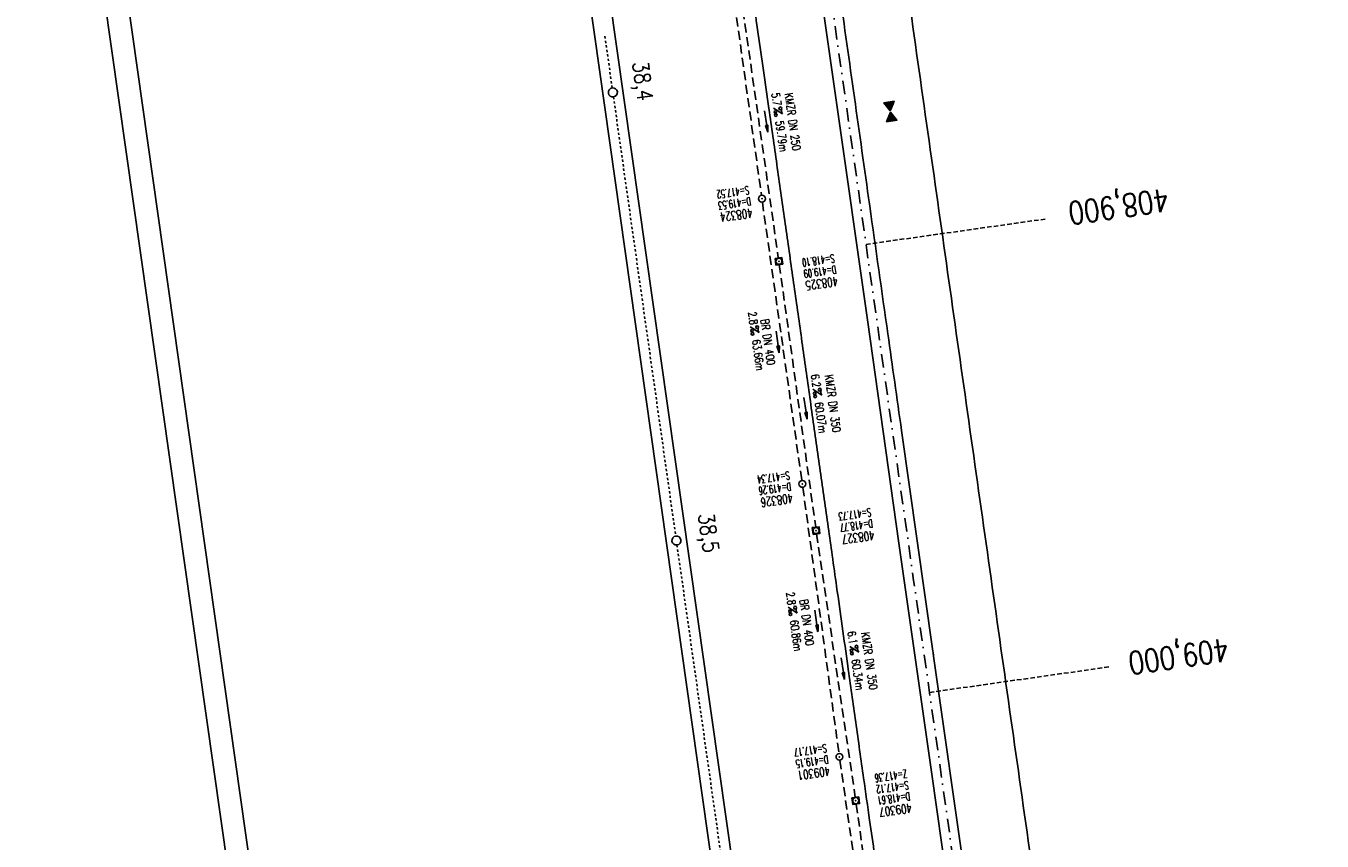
# Model space of a CAD drawing. Extents: x 446388 to 447135, y 445359 to 446567.
# Tile 36 of 39: x 446388 to 446674, y 446174 to 446355. Entities that reach past the tile are written whole.
import ezdxf
from ezdxf.enums import TextEntityAlignment as Align

# ---------------------------------------------------------------- set-up
doc = ezdxf.new("R2010")
doc.units = 0
doc.header["$LTSCALE"] = 2
doc.header["$MEASUREMENT"] = 0
for name, pattern in [('ACAD_ISO10W100W', [0.5, 0.25, -0.25]), ('AUSGEZOGEN', [0]), ('GESTRICH-X2', [1.5, 1, -0.5]), ('GESTRICHELT', [0.75, 0.5, -0.25]), ('STRICHPT-X3', [3, 1.5, -0.75, 0, -0.75])]:
    doc.linetypes.add(name, pattern=pattern)
doc.layers.get('0').update_dxf_attribs({"linetype": 'AUSGEZOGEN'})
for name, color, linetype in [('ACHSE', 250, 'STRICHPT-X3'), ('Bahnachse', 7, 'CONTINUOUS'), ('FBR', 8, 'CONTINUOUS'), ('GEF', 7, 'CONTINUOUS'), ('Gleisachse', 7, 'CONTINUOUS'), ('HEKTOM', 250, 'GESTRICHELT'), ('KANAL', 7, 'GESTRICH-X2'), ('PFEIL', 7, 'CONTINUOUS'), ('Planeinteilung', 6, 'CONTINUOUS'), ('RAHMEN', 250, 'AUSGEZOGEN'), ('SCHACHTNR', 6, 'CONTINUOUS'), ('SCHSYMBOL', 7, 'AUSGEZOGEN'), ('TEXTO', 4, 'CONTINUOUS'), ('TEXTU', 4, 'CONTINUOUS')]:
    doc.layers.add(name, color=color, linetype=linetype)
doc.styles.add('ROMANS', font='romans.shx', dxfattribs={"width": 0.8})

# ---------------------------------------------------------------- blocks, each defined once
blk = doc.blocks.new('GST')
at = {"color": 0}
blk.add_circle((0, 0), 0.75, dxfattribs=at)
blk.add_point((0, 0), dxfattribs=at)
blk = doc.blocks.new('10')
blk.add_blockref('GST', (0, 0))
blk = doc.blocks.new('20')
blk.add_lwpolyline([(-0.75, -0.75), (0.75, -0.75), (0.75, 0.75), (-0.75, 0.75)], close=True)
blk.add_circle((0, 0), 0.676)
blk.add_point((0, 0))
blk = doc.blocks.new('PROM')
blk.add_line((1.57, 1.82), (0.02, 0.02))
for centre, radius in [((0.32, 1.51), 0.317), ((0.94, 0.29), 0.283), ((1.64, 0.29), 0.283)]:
    blk.add_circle(centre, radius)
blk.add_arc((0.99, 2.68), 1.03, 239.1414, 303.3549)
blk = doc.blocks.new('PFEIL2')
at = {"color": 0}
for p, q in [((0.88, 0), (-2.4, -0.01)), ((0.88, -0.27), (0.88, 0.28)), ((0.88, 0.28), (2.43, 0.01)), ((0.91, 0.27), (0.88, 0.26)), ((0.97, 0.26), (0.88, 0.25)), ((1.02, 0.25), (0.88, 0.23)), ((1.07, 0.24), (0.88, 0.21)), ((1.13, 0.23), (0.88, 0.19)), ((1.18, 0.22), (0.88, 0.17)), ((1.24, 0.21), (0.88, 0.15)), ((1.29, 0.21), (0.88, 0.14)), ((1.34, 0.2), (0.88, 0.12)), ((1.4, 0.19), (0.88, 0.1)), ((1.45, 0.18), (0.88, 0.08)), ((1.51, 0.17), (0.88, 0.06)), ((1.56, 0.16), (0.88, 0.04)), ((1.61, 0.15), (0.88, 0.02)), ((1.67, 0.14), (0.88, 0.01)), ((1.72, 0.13), (0.88, -0.01)), ((1.78, 0.12), (0.88, -0.03)), ((1.83, 0.11), (0.88, -0.05)), ((1.88, 0.1), (0.88, -0.07)), ((1.94, 0.09), (0.88, -0.09)), ((2.05, 0.08), (0.88, -0.12)), ((1.99, 0.08), (0.88, -0.11)), ((2.1, 0.07), (0.88, -0.14)), ((2.15, 0.06), (0.88, -0.16)), ((2.21, 0.05), (0.88, -0.18)), ((2.26, 0.04), (0.88, -0.2)), ((2.32, 0.03), (0.88, -0.22)), ((2.37, 0.02), (0.88, -0.23)), ((2.42, 0.01), (0.88, -0.25)), ((2.43, 0.01), (0.88, -0.27))]:
    blk.add_line(p, q, dxfattribs=at)
blk = doc.blocks.new('*X9')
at = {"color": 0}
for p, q in [((379.64, 182.4), (379.66, 182.42)), ((379.64, 182.4), (379.65, 182.42)), ((379.64, 182.41), (379.64, 182.42)), ((379.65, 182.38), (379.69, 182.42)), ((379.65, 182.38), (379.68, 182.42)), ((379.65, 182.39), (379.67, 182.42)), ((379.66, 182.36), (379.72, 182.42)), ((379.66, 182.37), (379.71, 182.42)), ((379.66, 182.37), (379.7, 182.42)), ((379.67, 182.34), (379.74, 182.42)), ((379.67, 182.35), (379.73, 182.42)), ((379.67, 182.36), (379.72, 182.42)), ((379.68, 182.32), (379.78, 182.42)), ((379.68, 182.33), (379.77, 182.42)), ((379.68, 182.33), (379.76, 182.42)), ((379.68, 182.34), (379.75, 182.42)), ((379.69, 182.31), (379.8, 182.42)), ((379.69, 182.31), (379.8, 182.42)), ((379.69, 182.32), (379.79, 182.42)), ((379.7, 182.29), (379.83, 182.42)), ((379.7, 182.29), (379.82, 182.42)), ((379.7, 182.3), (379.81, 182.42)), ((379.71, 182.27), (379.86, 182.42)), ((379.71, 182.28), (379.85, 182.42)), ((379.71, 182.28), (379.84, 182.42)), ((379.72, 182.26), (379.88, 182.42)), ((379.72, 182.26), (379.87, 182.42)), ((379.72, 182.27), (379.87, 182.42)), ((379.73, 182.24), (379.91, 182.42)), ((379.73, 182.24), (379.9, 182.42)), ((379.73, 182.25), (379.89, 182.42)), ((379.74, 182.22), (379.94, 182.42)), ((379.74, 182.23), (379.93, 182.42)), ((379.74, 182.23), (379.92, 182.42)), ((379.75, 182.2), (379.96, 182.42)), ((379.75, 182.21), (379.95, 182.42)), ((379.75, 182.22), (379.95, 182.42)), ((379.76, 182.19), (379.99, 182.42)), ((379.76, 182.19), (379.98, 182.42)), ((379.76, 182.2), (379.97, 182.42)), ((379.77, 182.17), (380.02, 182.42)), ((379.77, 182.18), (380.01, 182.42)), ((379.77, 182.18), (380, 182.42)), ((379.78, 182.15), (380.04, 182.42)), ((379.78, 182.16), (380.03, 182.42)), ((379.78, 182.17), (380.03, 182.42)), ((379.79, 182.13), (380.08, 182.42)), ((379.79, 182.14), (380.07, 182.42)), ((379.79, 182.14), (380.06, 182.42)), ((379.79, 182.15), (380.05, 182.42)), ((379.8, 182.12), (380.1, 182.42)), ((379.8, 182.12), (380.1, 182.42)), ((379.8, 182.13), (380.09, 182.42)), ((379.81, 182.1), (380.13, 182.42)), ((379.81, 182.1), (380.12, 182.42)), ((379.81, 182.11), (380.11, 182.42)), ((379.82, 182.08), (380.16, 182.42)), ((379.82, 182.09), (380.15, 182.42)), ((379.82, 182.09), (380.14, 182.42)), ((379.83, 182.06), (380.18, 182.42)), ((379.83, 182.07), (380.18, 182.42)), ((379.83, 182.08), (380.17, 182.42)), ((379.84, 182.05), (380.21, 182.42)), ((379.84, 182.05), (380.2, 182.42)), ((379.84, 182.06), (380.19, 182.42)), ((379.85, 182.03), (380.24, 182.42)), ((379.85, 182.04), (380.23, 182.42)), ((379.85, 182.04), (380.22, 182.42)), ((379.86, 182.01), (380.26, 182.42)), ((379.86, 182.02), (380.25, 182.42)), ((379.86, 182.03), (380.25, 182.42)), ((379.87, 182), (380.29, 182.42)), ((379.87, 182), (380.28, 182.42)), ((379.87, 182.01), (380.27, 182.42)), ((379.88, 181.98), (380.32, 182.42)), ((379.88, 181.99), (380.31, 182.42)), ((379.88, 181.99), (380.3, 182.42)), ((379.89, 181.96), (380.34, 182.42)), ((379.89, 181.97), (380.33, 182.42)), ((379.89, 181.98), (380.33, 182.42)), ((379.9, 181.94), (380.38, 182.42)), ((379.9, 181.95), (380.37, 182.42)), ((379.9, 181.95), (380.36, 182.42)), ((379.9, 181.96), (380.35, 182.42)), ((379.91, 181.92), (380.41, 182.42)), ((379.91, 181.93), (380.4, 182.42)), ((379.91, 181.94), (380.39, 182.42)), ((379.92, 181.91), (380.43, 182.42)), ((379.92, 181.91), (380.42, 182.42)), ((379.92, 181.92), (380.41, 182.42)), ((379.93, 181.89), (380.46, 182.42)), ((379.93, 181.9), (380.45, 182.42)), ((379.93, 181.9), (380.44, 182.42)), ((379.94, 181.87), (380.48, 182.42)), ((379.94, 181.88), (380.48, 182.42)), ((379.94, 181.89), (380.47, 182.42)), ((379.95, 181.86), (380.51, 182.42)), ((379.95, 181.86), (380.5, 182.42)), ((379.95, 181.87), (380.49, 182.42)), ((379.96, 181.84), (380.54, 182.42)), ((379.96, 181.85), (380.53, 182.42)), ((379.96, 181.85), (380.52, 182.42)), ((379.97, 181.82), (380.56, 182.42)), ((379.97, 181.83), (380.56, 182.42)), ((379.97, 181.84), (380.55, 182.42)), ((379.98, 181.81), (380.59, 182.42)), ((379.98, 181.81), (380.58, 182.42)), ((379.98, 181.82), (380.57, 182.42)), ((379.99, 181.79), (380.62, 182.42)), ((379.99, 181.8), (380.61, 182.42)), ((379.99, 181.8), (380.6, 182.42)), ((380, 181.77), (380.64, 182.42)), ((380, 181.78), (380.63, 182.42)), ((380, 181.78), (380.63, 182.42)), ((380.01, 181.75), (380.68, 182.42)), ((380.01, 181.76), (380.67, 182.42)), ((380.01, 181.76), (380.66, 182.42)), ((380.01, 181.77), (380.65, 182.42)), ((380.02, 181.73), (380.71, 182.42)), ((380.02, 181.74), (380.7, 182.42)), ((380.02, 181.75), (380.69, 182.42)), ((380.03, 181.72), (380.73, 182.42)), ((380.03, 181.72), (380.72, 182.42)), ((380.03, 181.73), (380.71, 182.42)), ((380.04, 181.7), (380.76, 182.42)), ((380.04, 181.71), (380.75, 182.42)), ((380.04, 181.71), (380.74, 182.42)), ((380.05, 181.68), (380.79, 182.42)), ((380.05, 181.69), (380.78, 182.42)), ((380.05, 181.69), (380.77, 182.42)), ((380.06, 181.67), (380.81, 182.42)), ((380.06, 181.67), (380.8, 182.42)), ((380.06, 181.68), (380.79, 182.42)), ((380.07, 181.65), (380.84, 182.42)), ((380.07, 181.66), (380.83, 182.42)), ((380.07, 181.66), (380.82, 182.42)), ((380.08, 181.63), (380.86, 182.42)), ((380.08, 181.64), (380.86, 182.42)), ((380.08, 181.64), (380.85, 182.42)), ((380.09, 181.62), (380.89, 182.42)), ((380.09, 181.62), (380.88, 182.42)), ((380.09, 181.63), (380.87, 182.42)), ((380.1, 181.6), (380.92, 182.42)), ((380.1, 181.61), (380.91, 182.42)), ((380.1, 181.61), (380.9, 182.42)), ((380.11, 181.58), (380.94, 182.42)), ((380.11, 181.59), (380.94, 182.42)), ((380.11, 181.59), (380.93, 182.42)), ((380.12, 181.56), (380.98, 182.42)), ((380.12, 181.57), (380.97, 182.42)), ((380.12, 181.57), (380.96, 182.42)), ((380.12, 181.58), (380.95, 182.42)), ((380.13, 181.54), (381.01, 182.42)), ((380.13, 181.55), (381, 182.42)), ((380.13, 181.55), (380.99, 182.42)), ((380.14, 181.53), (381.03, 182.42)), ((380.14, 181.53), (381.02, 182.42)), ((380.14, 181.54), (381.02, 182.42)), ((380.15, 181.51), (381.06, 182.42)), ((380.15, 181.52), (381.05, 182.42)), ((380.15, 181.52), (381.04, 182.42)), ((380.16, 181.49), (381.09, 182.42)), ((380.16, 181.5), (381.08, 182.42)), ((380.16, 181.5), (381.07, 182.42)), ((380.17, 181.48), (381.11, 182.42)), ((380.17, 181.48), (381.1, 182.42)), ((380.17, 181.49), (381.09, 182.42)), ((380.18, 181.46), (381.14, 182.42)), ((380.18, 181.47), (381.13, 182.42)), ((380.18, 181.47), (381.12, 182.42)), ((380.19, 181.44), (381.17, 182.42)), ((380.19, 181.45), (381.16, 182.42)), ((380.19, 181.45), (381.15, 182.42)), ((380.2, 181.43), (381.19, 182.42)), ((380.2, 181.43), (381.18, 182.42)), ((380.2, 181.44), (381.17, 182.42)), ((380.21, 181.41), (381.22, 182.42)), ((380.21, 181.41), (381.21, 182.42)), ((380.21, 181.42), (381.2, 182.42)), ((380.22, 181.39), (381.24, 182.42)), ((380.22, 181.4), (381.24, 182.42)), ((380.22, 181.4), (381.23, 182.42)), ((380.23, 181.37), (381.28, 182.42)), ((380.23, 181.38), (381.27, 182.42)), ((380.23, 181.38), (381.26, 182.42)), ((380.23, 181.39), (381.25, 182.42)), ((380.24, 181.35), (381.31, 182.42)), ((380.24, 181.36), (381.3, 182.42)), ((380.24, 181.36), (381.29, 182.42)), ((380.25, 181.34), (381.33, 182.42)), ((380.25, 181.34), (381.32, 182.42)), ((380.25, 181.35), (381.32, 182.42)), ((380.26, 181.33), (381.35, 182.42)), ((380.26, 181.33), (381.34, 182.42)), ((380.27, 181.31), (381.34, 182.38)), ((380.27, 181.3), (381.33, 182.36)), ((380.28, 181.3), (381.32, 182.34)), ((380.28, 181.29), (381.31, 182.32)), ((380.28, 181.29), (381.3, 182.3)), ((380.29, 181.28), (381.28, 182.28)), ((380.29, 181.27), (381.27, 182.26)), ((380.29, 181.27), (381.26, 182.24)), ((380.3, 181.26), (381.25, 182.21)), ((380.3, 181.26), (381.24, 182.19)), ((380.3, 181.25), (381.22, 182.17)), ((380.31, 181.25), (381.21, 182.15)), ((380.31, 181.24), (381.2, 182.13)), ((380.31, 181.24), (381.19, 182.11)), ((380.32, 181.23), (381.18, 182.09)), ((380.32, 181.22), (381.16, 182.07)), ((380.32, 181.22), (381.15, 182.05)), ((380.33, 181.21), (381.14, 182.03)), ((380.33, 181.21), (381.13, 182.01)), ((380.33, 181.2), (381.12, 181.98)), ((380.34, 181.2), (381.1, 181.96)), ((380.34, 181.19), (381.09, 181.94)), ((380.34, 181.19), (381.08, 181.92)), ((380.34, 181.18), (381.07, 181.9)), ((380.35, 181.17), (381.05, 181.88)), ((380.35, 181.17), (381.04, 181.86)), ((380.35, 181.16), (381.03, 181.84)), ((380.36, 181.16), (381.02, 181.82)), ((380.36, 181.15), (381.01, 181.8)), ((380.36, 181.15), (380.99, 181.78)), ((380.37, 181.14), (380.98, 181.75)), ((380.37, 181.13), (380.97, 181.73)), ((380.37, 181.13), (380.96, 181.71)), ((380.38, 181.12), (380.95, 181.69)), ((380.38, 181.12), (380.93, 181.67)), ((380.38, 181.11), (380.92, 181.65)), ((380.39, 181.11), (380.91, 181.63)), ((380.39, 181.1), (380.9, 181.61)), ((380.39, 181.1), (380.89, 181.59)), ((380.4, 181.09), (380.87, 181.57)), ((380.4, 181.08), (380.86, 181.55)), ((380.4, 181.08), (380.85, 181.52)), ((380.41, 181.07), (380.84, 181.5)), ((380.41, 181.07), (380.83, 181.48)), ((380.41, 181.06), (380.81, 181.46)), ((380.42, 181.06), (380.8, 181.44)), ((380.42, 181.05), (380.79, 181.42)), ((380.42, 181.04), (380.78, 181.4)), ((380.43, 181.04), (380.76, 181.38)), ((380.43, 181.03), (380.75, 181.36)), ((380.43, 181.03), (380.74, 181.34)), ((380.44, 181.02), (380.73, 181.32)), ((380.44, 181.02), (380.72, 181.29)), ((380.44, 181.01), (380.7, 181.27)), ((379.63, 179.16), (380.73, 180.27)), ((379.64, 179.18), (380.73, 180.27)), ((379.64, 179.17), (380.73, 180.26)), ((379.65, 179.21), (380.72, 180.28)), ((379.65, 179.17), (380.74, 180.25)), ((379.66, 179.23), (380.72, 180.28)), ((379.66, 179.17), (380.74, 180.25)), ((379.67, 179.17), (380.74, 180.24)), ((379.68, 179.25), (380.72, 180.29)), ((379.68, 179.17), (380.75, 180.24)), ((379.69, 179.27), (380.71, 180.29)), ((379.69, 179.17), (380.75, 180.23)), ((379.7, 179.29), (380.71, 180.3)), ((379.7, 179.17), (380.75, 180.23)), ((379.7, 179.17), (380.76, 180.22)), ((379.71, 179.31), (380.71, 180.3)), ((379.71, 179.17), (380.76, 180.21)), ((379.72, 179.17), (380.76, 180.21)), ((379.73, 179.33), (380.7, 180.31)), ((379.73, 179.17), (380.77, 180.2)), ((379.74, 179.35), (380.7, 180.32)), ((379.74, 179.17), (380.77, 180.2)), ((379.75, 179.37), (380.7, 180.32)), ((379.75, 179.17), (380.77, 180.19)), ((379.76, 179.39), (380.69, 180.33)), ((379.76, 179.17), (380.78, 180.19)), ((379.77, 179.41), (380.69, 180.33)), ((379.77, 179.17), (380.78, 180.18)), ((379.77, 179.17), (380.78, 180.18)), ((379.78, 179.17), (380.79, 180.17)), ((379.79, 179.44), (380.69, 180.34)), ((379.79, 179.17), (380.79, 180.16)), ((379.8, 179.46), (380.68, 180.34)), ((379.8, 179.17), (380.79, 180.16)), ((379.81, 179.48), (380.68, 180.35)), ((379.81, 179.17), (380.79, 180.15)), ((379.82, 179.5), (380.68, 180.36)), ((379.82, 179.17), (380.8, 180.15)), ((379.83, 179.52), (380.68, 180.36)), ((379.83, 179.17), (380.8, 180.14)), ((379.84, 179.17), (380.8, 180.14)), ((379.85, 179.54), (380.67, 180.37)), ((379.85, 179.17), (380.81, 180.13)), ((379.85, 179.17), (380.81, 180.13)), ((379.86, 179.56), (380.67, 180.37)), ((379.86, 179.17), (380.81, 180.12)), ((379.87, 179.58), (380.67, 180.38)), ((379.87, 179.17), (380.82, 180.11)), ((379.88, 179.6), (380.66, 180.38)), ((379.88, 179.17), (380.82, 180.11)), ((379.89, 179.62), (380.66, 180.39)), ((379.89, 179.17), (380.82, 180.1)), ((379.9, 179.17), (380.83, 180.1)), ((379.91, 179.64), (380.66, 180.39)), ((379.91, 179.17), (380.83, 180.09)), ((379.92, 179.67), (380.65, 180.4)), ((379.92, 179.17), (380.83, 180.09)), ((379.93, 179.69), (380.65, 180.41)), ((379.93, 179.17), (380.84, 180.08)), ((379.93, 179.17), (380.84, 180.07)), ((379.94, 179.71), (380.65, 180.41)), ((379.94, 179.17), (380.84, 180.07)), ((379.95, 179.73), (380.64, 180.42)), ((379.95, 179.17), (380.85, 180.06)), ((379.96, 179.17), (380.85, 180.06)), ((379.97, 179.75), (380.64, 180.42)), ((379.97, 179.17), (380.85, 180.05)), ((379.98, 179.77), (380.64, 180.43)), ((379.98, 179.17), (380.86, 180.05)), ((379.99, 179.79), (380.63, 180.43)), ((379.99, 179.17), (380.86, 180.04)), ((380, 179.81), (380.63, 180.44)), ((380, 179.17), (380.86, 180.04)), ((380, 179.17), (380.87, 180.03)), ((380.01, 179.17), (380.87, 180.02)), ((380.02, 179.83), (380.63, 180.44)), ((380.02, 179.17), (380.87, 180.02)), ((380.03, 179.85), (380.62, 180.45)), ((380.03, 179.17), (380.88, 180.01)), ((380.04, 179.88), (380.62, 180.46)), ((380.04, 179.17), (380.88, 180.01)), ((380.05, 179.9), (380.62, 180.46)), ((380.05, 179.17), (380.88, 180)), ((380.06, 179.92), (380.61, 180.47)), ((380.06, 179.17), (380.89, 180)), ((380.07, 179.17), (380.89, 179.99)), ((380.08, 179.94), (380.61, 180.47)), ((380.08, 179.17), (380.89, 179.99)), ((380.08, 179.17), (380.9, 179.98)), ((380.09, 179.96), (380.61, 180.48)), ((380.09, 179.17), (380.9, 179.97)), ((380.1, 179.98), (380.6, 180.48)), ((380.1, 179.17), (380.9, 179.97)), ((380.11, 180), (380.6, 180.49)), ((380.11, 179.17), (380.9, 179.96)), ((380.12, 180.02), (380.6, 180.5)), ((380.12, 179.17), (380.91, 179.96)), ((380.13, 179.17), (380.91, 179.95)), ((380.14, 180.04), (380.59, 180.5)), ((380.14, 179.17), (380.91, 179.95)), ((380.15, 180.06), (380.59, 180.51)), ((380.15, 179.17), (380.92, 179.94)), ((380.15, 179.17), (380.92, 179.93)), ((380.16, 180.08), (380.59, 180.51)), ((380.16, 179.17), (380.92, 179.93)), ((380.17, 180.11), (380.58, 180.52)), ((380.17, 179.17), (380.93, 179.92)), ((380.18, 180.13), (380.58, 180.52)), ((380.18, 179.17), (380.93, 179.92)), ((380.19, 179.17), (380.93, 179.91)), ((380.2, 180.15), (380.58, 180.53)), ((380.2, 179.17), (380.94, 179.91)), ((380.21, 180.17), (380.57, 180.53)), ((380.21, 179.17), (380.94, 179.9)), ((380.22, 180.19), (380.57, 180.54)), ((380.22, 179.17), (380.94, 179.9)), ((380.23, 180.21), (380.57, 180.55)), ((380.23, 179.17), (380.95, 179.89)), ((380.23, 179.17), (380.95, 179.88)), ((380.24, 180.23), (380.57, 180.55)), ((380.24, 179.17), (380.95, 179.88)), ((380.25, 179.17), (380.96, 179.87)), ((380.26, 180.25), (380.56, 180.56)), ((380.26, 179.17), (380.96, 179.87)), ((380.27, 180.27), (380.56, 180.56)), ((380.27, 179.17), (380.96, 179.86)), ((380.28, 180.29), (380.56, 180.57)), ((380.28, 179.17), (380.97, 179.86)), ((380.29, 180.31), (380.55, 180.57)), ((380.29, 179.17), (380.97, 179.85)), ((380.3, 180.34), (380.55, 180.58)), ((380.3, 179.17), (380.97, 179.85)), ((380.31, 179.17), (380.98, 179.84)), ((380.31, 179.17), (380.98, 179.83)), ((380.32, 180.36), (380.55, 180.58)), ((380.32, 179.17), (380.98, 179.83)), ((380.33, 180.38), (380.54, 180.59)), ((380.33, 179.17), (380.99, 179.82)), ((380.34, 180.4), (380.54, 180.6)), ((380.34, 179.17), (380.99, 179.82)), ((380.35, 180.42), (380.54, 180.6)), ((380.35, 179.17), (380.99, 179.81)), ((380.36, 179.17), (381, 179.81)), ((380.37, 180.44), (380.53, 180.61)), ((380.37, 179.17), (381, 179.8)), ((380.38, 180.46), (380.53, 180.61)), ((380.38, 179.17), (381, 179.79)), ((380.38, 179.17), (381.01, 179.79)), ((380.39, 180.48), (380.53, 180.62)), ((380.39, 179.17), (381.01, 179.78)), ((380.4, 180.5), (380.52, 180.62)), ((380.4, 179.17), (381.01, 179.78)), ((380.41, 180.52), (380.52, 180.63)), ((380.41, 179.17), (381.01, 179.77)), ((380.42, 179.17), (381.02, 179.77)), ((380.43, 180.54), (380.52, 180.64)), ((380.43, 179.17), (381.02, 179.76)), ((380.44, 180.57), (380.51, 180.64)), ((380.44, 179.17), (381.02, 179.76)), ((380.45, 181.01), (380.69, 181.25)), ((380.45, 181), (380.68, 181.23)), ((380.45, 180.99), (380.67, 181.21)), ((380.45, 180.99), (380.66, 181.19)), ((380.45, 180.59), (380.51, 180.65)), ((380.45, 179.17), (381.03, 179.75)), ((380.46, 180.98), (380.64, 181.17)), ((380.46, 180.98), (380.63, 181.15)), ((380.46, 180.97), (380.62, 181.13)), ((380.46, 180.61), (380.51, 180.65)), ((380.46, 179.17), (381.03, 179.74)), ((380.46, 179.17), (381.03, 179.74)), ((380.47, 180.97), (380.61, 181.11)), ((380.47, 180.96), (380.6, 181.09)), ((380.47, 180.96), (380.58, 181.06)), ((380.47, 180.63), (380.5, 180.66)), ((380.47, 179.17), (381.04, 179.73)), ((380.48, 180.95), (380.57, 181.04)), ((380.48, 180.94), (380.56, 181.02)), ((380.48, 180.94), (380.55, 181)), ((380.48, 179.17), (381.04, 179.73)), ((380.49, 180.93), (380.54, 180.98)), ((380.49, 180.93), (380.52, 180.96)), ((380.49, 180.92), (380.51, 180.94)), ((380.49, 180.65), (380.5, 180.66)), ((380.49, 179.17), (381.04, 179.72)), ((380.5, 179.17), (381.05, 179.72)), ((380.51, 179.17), (381.05, 179.71)), ((380.52, 179.17), (381.05, 179.71)), ((380.53, 179.17), (381.06, 179.7)), ((380.53, 179.17), (381.06, 179.69)), ((380.54, 179.17), (381.06, 179.69)), ((380.55, 179.17), (381.07, 179.68)), ((380.56, 179.17), (381.07, 179.68)), ((380.57, 179.17), (381.07, 179.67)), ((380.58, 179.17), (381.08, 179.67)), ((380.59, 179.17), (381.08, 179.66)), ((380.6, 179.17), (381.08, 179.65)), ((380.61, 179.17), (381.09, 179.65)), ((380.61, 179.17), (381.09, 179.64)), ((380.62, 179.17), (381.09, 179.64)), ((380.63, 179.17), (381.1, 179.63)), ((380.64, 179.17), (381.1, 179.63)), ((380.65, 179.17), (381.1, 179.62)), ((380.66, 179.17), (381.11, 179.62)), ((380.67, 179.17), (381.11, 179.61)), ((380.68, 179.17), (381.11, 179.6)), ((380.69, 179.17), (381.12, 179.6)), ((380.69, 179.17), (381.12, 179.59)), ((380.7, 179.17), (381.12, 179.59)), ((380.71, 179.17), (381.12, 179.58)), ((380.72, 179.17), (381.13, 179.58)), ((380.73, 179.17), (381.13, 179.57)), ((380.74, 179.17), (381.13, 179.56)), ((380.75, 179.17), (381.14, 179.56)), ((380.76, 179.17), (381.14, 179.55)), ((380.76, 179.17), (381.14, 179.55)), ((380.77, 179.17), (381.15, 179.54)), ((380.78, 179.17), (381.15, 179.54)), ((380.79, 179.17), (381.15, 179.53)), ((380.8, 179.17), (381.16, 179.53)), ((380.81, 179.17), (381.16, 179.52)), ((380.82, 179.17), (381.16, 179.51)), ((380.83, 179.17), (381.17, 179.51)), ((380.84, 179.17), (381.17, 179.5)), ((380.84, 179.17), (381.17, 179.5)), ((380.85, 179.17), (381.18, 179.49)), ((380.86, 179.17), (381.18, 179.49)), ((380.87, 179.17), (381.18, 179.48)), ((380.88, 179.17), (381.19, 179.48)), ((380.89, 179.17), (381.19, 179.47)), ((380.9, 179.17), (381.19, 179.46)), ((380.91, 179.17), (381.2, 179.46)), ((380.91, 179.17), (381.2, 179.45)), ((380.92, 179.17), (381.2, 179.45)), ((380.93, 179.17), (381.21, 179.44)), ((380.94, 179.17), (381.21, 179.44)), ((380.95, 179.17), (381.21, 179.43)), ((380.96, 179.17), (381.22, 179.42)), ((380.97, 179.17), (381.22, 179.42)), ((380.98, 179.17), (381.22, 179.41)), ((380.99, 179.17), (381.23, 179.41)), ((380.99, 179.17), (381.23, 179.4)), ((381, 179.17), (381.23, 179.4)), ((381.01, 179.17), (381.23, 179.39)), ((381.02, 179.17), (381.24, 179.39)), ((381.03, 179.17), (381.24, 179.38)), ((381.04, 179.17), (381.24, 179.37)), ((381.05, 179.17), (381.25, 179.37)), ((381.06, 179.17), (381.25, 179.36)), ((381.07, 179.17), (381.25, 179.36)), ((381.07, 179.17), (381.26, 179.35)), ((381.08, 179.17), (381.26, 179.35)), ((381.09, 179.17), (381.26, 179.34)), ((381.1, 179.17), (381.27, 179.34)), ((381.11, 179.17), (381.27, 179.33)), ((381.12, 179.17), (381.27, 179.32)), ((381.13, 179.17), (381.28, 179.32)), ((381.14, 179.17), (381.28, 179.31)), ((381.14, 179.17), (381.28, 179.31)), ((381.15, 179.17), (381.29, 179.3)), ((381.16, 179.17), (381.29, 179.3)), ((381.17, 179.17), (381.29, 179.29)), ((381.18, 179.17), (381.3, 179.28)), ((381.19, 179.17), (381.3, 179.28)), ((381.2, 179.17), (381.3, 179.27)), ((381.21, 179.17), (381.31, 179.27)), ((381.22, 179.17), (381.31, 179.26)), ((381.22, 179.17), (381.31, 179.26)), ((381.23, 179.17), (381.32, 179.25)), ((381.24, 179.17), (381.32, 179.25)), ((381.25, 179.17), (381.32, 179.24)), ((381.26, 179.17), (381.33, 179.23)), ((381.27, 179.17), (381.33, 179.23)), ((381.28, 179.17), (381.33, 179.22)), ((381.29, 179.17), (381.34, 179.22)), ((381.3, 179.17), (381.34, 179.21)), ((381.3, 179.17), (381.34, 179.21)), ((381.31, 179.17), (381.34, 179.2)), ((381.32, 179.17), (381.35, 179.2)), ((381.33, 179.17), (381.35, 179.19)), ((381.34, 179.17), (381.35, 179.18)), ((381.35, 179.17), (381.36, 179.18))]:
    blk.add_line(p, q, dxfattribs=at)
blk = doc.blocks.new('TIEFP')
at = {"color": 0}
for points in [[(0, 0.15), (-1.13, 2.12), (1.14, 2.12)], [(0, -0.17), (-1.13, -2.14), (1.14, -2.14)]]:
    blk.add_lwpolyline(points, close=True, dxfattribs=at)
at = {"color": 0, "xscale": 1.311372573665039, "yscale": 1.311372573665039, "zscale": 1.311372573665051}
blk.add_blockref('*X9', (-498.97, -237.1), dxfattribs=at)
blk = doc.blocks.new('1135594')
blk.add_line((0, 0), (1135, 0))
at = {"layer": 'RAHMEN'}
blk.add_line((25, 5), (950, 5), dxfattribs=at)

msp = doc.modelspace()

# ---------------------------------------------------------------- linework, layer by layer
at = {"layer": 'ACHSE', "flags": 128}
msp.add_lwpolyline([(446545.23, 446505.5), (446552.41, 446454.8), (446558.73, 446410.24), (446566.45, 446355.79), (446583.99, 446232.03), (446601.53, 446108.27), (446619.07, 445984.5), (446643.63, 445811.23), (446657.66, 445712.22), (446678.54, 445564.9), (446689.24, 445489.45), (446703.27, 445390.44), (446704.51, 445381.73)], dxfattribs=at)
at = {"layer": 'Bahnachse', "linetype": 'ACAD_ISO10W100W'}
for p, q in [((446517.67, 446338.87), (446531.42, 446241.84)), ((446531.7, 446239.86), (446545.46, 446142.83))]:
    msp.add_line(p, q, dxfattribs=at)
at = {"layer": 'Bahnachse', "linetype": 'ACAD_ISO10W100W', "flags": 128}
msp.add_lwpolyline([(446515.77, 446352.25), (446517.39, 446340.85)], dxfattribs=at)
at = {"layer": 'Bahnachse', "linetype": 'Continuous'}
for centre in [(446517.53, 446339.86), (446531.57, 446240.85)]:
    msp.add_ellipse(centre, major_axis=(-0.707, 0.707), ratio=1, start_param=2.496493, end_param=8.779678, dxfattribs=at)
at = {"layer": 'FBR'}
for points in [[(446586.89, 446089.83, 0.000001), (446588.96, 446075.27, 0.000001), (446590.43, 446064.91, 0.000008), (446592.18, 446052.58, -0.000007), (446593.94, 446040.25, -0.00042)], [(446541.78, 446408.04, 0.000047), (446543.68, 446394.66, 0.000096), (446544.97, 446385.63, 0.000041), (446546.74, 446373.21, -0.000018), (446548.51, 446360.8, -0.000019), (446550.8, 446344.73, -0.000035), (446552.01, 446336.29, -0.000425), (446553.76, 446323.94, 0.000128), (446555.51, 446311.59, 0.000198), (446557.25, 446299.34, -0.000289), (446558.99, 446287.1, -0.000481), (446560.73, 446274.73, 0.000343), (446562.47, 446262.37, 0.000196), (446564.23, 446249.99, -0.000413), (446565.99, 446237.6, -0.000013), (446566.97, 446230.67, -0.000005), (446569.44, 446213.12, -0.000025), (446571.19, 446200.72, 0.000056), (446572.93, 446188.31, 0.000769), (446574.26, 446179.02, -0.000467), (446576.45, 446163.73, -0.000132)], [(446560.73, 446410.51, -0.000163), (446565.02, 446380.43, -0.000356), (446567.36, 446363.93, -0.00001), (446574.03, 446316.55, 0.000258), (446574.28, 446314.76, 0.000002), (446578.29, 446286.52, 0.000002), (446581.32, 446265.16), (446588.24, 446216.36, 0.000012), (446588.4, 446215.3, 0), (446595.35, 446166.27, 0.000004), (446602.34, 446117.05, 0.000035), (446603.07, 446111.9, 0.000422), (446603.25, 446110.65, -0.000041), (446603.43, 446109.4, -0.000819), (446605.77, 446092.81, 0.000535), (446609.35, 446067.4, 0.000292), (446612.88, 446042.55, -0.000316), (446616.42, 446017.7, -0.000151), (446616.77, 446015.26, 0.000008), (446623.3, 445968.97, 0.000332), (446625.62, 445952.55, 0.000167), (446630.29, 445919.89)], [(446575.59, 446412.44, 0), (446576.26, 446407.68, 0.000001), (446583.28, 446358.18, 0.000002), (446592.05, 446296.3, -0.000002), (446600.82, 446234.41, -0.000002), (446609.59, 446172.53, 0.000003), (446618.36, 446110.65, 0.000001), (446627.13, 446048.77, -0.000002), (446635.9, 445986.89, 0), (446649.17, 445893.31, 0), (446660.46, 445813.62), (446674.49, 445714.61, 0.000001), (446678.79, 445684.29, 0.000001), (446687.67, 445621.67)], [(446614.87, 445892.35, 0.000003), (446616.86, 445878.27, 0.000004)]]:
    msp.add_lwpolyline(points, format="xyb", dxfattribs=at)
at = {"layer": 'FBR', "flags": 128}
msp.add_lwpolyline([(446556.66, 446409.98), (446559.82, 446387.72), (446566.88, 446338.11), (446573.77, 446289.64), (446580.75, 446240.24), (446587.91, 446189.72), (446594.85, 446140.83), (446601.73, 446092.1), (446608.81, 446042.03), (446615.85, 445992.42), (446622.77, 445943.68), (446629.78, 445894.15), (446636.77, 445844.7), (446643.7, 445796.01), (446650.72, 445746.15), (446654.06, 445722.68), (446657.67, 445696.95), (446664.65, 445647.75), (446669.82, 445611.38), (446669.85, 445611.11)], dxfattribs=at)
at = {"layer": 'Gleisachse', "linetype": 'Continuous'}
for p, q in [((446506.25, 446403.41), (446544.71, 446132.09)), ((446510.71, 446403.99), (446549.16, 446132.74))]:
    msp.add_line(p, q, dxfattribs=at)
at = {"layer": 'HEKTOM'}
for p, q in [((446573.47, 446306.28), (446613.06, 446311.87)), ((446587.5, 446207.28), (446627.09, 446212.91))]:
    msp.add_line(p, q, dxfattribs=at)
at = {"layer": 'KANAL'}
for p, q in [((446541.95, 446377.21), (446550.37, 446317.12)), ((446545.87, 446361), (446554.09, 446303.28)), ((446550.56, 446315.62), (446559.28, 446254.09)), ((446554.31, 446301.81), (446562.34, 446243.78)), ((446559.5, 446252.59), (446567.5, 446193.78)), ((446562.53, 446242.31), (446571.09, 446184.09)), ((446567.69, 446192.31), (446576.12, 446133.41)), ((446571.31, 446182.59), (446579.59, 446124))]:
    msp.add_line(p, q, dxfattribs=at)

# ---------------------------------------------------------------- block references
at = {"layer": 'GEF', "rotation": 8.067289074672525}
msp.add_blockref('TIEFP', (446578.84, 446335.65), dxfattribs=at)
at = {"layer": 'PFEIL'}
for p, rotation in [((446551.39, 446333.45), 278.1212000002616), ((446553.94, 446284.72), 278.0672000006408), ((446560.1, 446270.06), 277.8674000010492), ((446562.51, 446223.06), 277.7351000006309), ((446568.33, 446212.54), 278.3593000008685)]:
    msp.add_blockref('PFEIL2', p, dxfattribs=dict(at, rotation=rotation))
at = {"layer": 'Planeinteilung', "linetype": 'Continuous', "rotation": 278.0670474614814}
msp.add_blockref('1135594', (446387.84, 446483.19), dxfattribs=at)
at = {"layer": 'SCHSYMBOL', "rotation": 278.0671000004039}
for name, p in [('10', (446550.47, 446316.38)), ('20', (446554.21, 446302.55)), ('10', (446559.4, 446253.35)), ('20', (446562.44, 446243.05)), ('10', (446567.59, 446193.04)), ('20', (446571.21, 446183.35))]:
    msp.add_blockref(name, p, dxfattribs=at)
at = {"layer": 'TEXTU'}
for p, rotation in [((446553.01, 446336.43), 278.1212000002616), ((446547.87, 446288.09), 278.0672000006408), ((446561.72, 446274.27), 277.8674000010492), ((446556.26, 446226.12), 277.7351000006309), ((446569.83, 446217.47), 278.3593000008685)]:
    msp.add_blockref('PROM', p, dxfattribs=dict(at, rotation=rotation))

# ---------------------------------------------------------------- texts
at = {"layer": 'Bahnachse', "linetype": 'Continuous', "style": 'ROMANS', "oblique": 360, "width": 0.8337}
for s, p in [('38,4', (446521.82, 446346.45)), ('38,5', (446536.35, 446246.63))]:
    msp.add_text(s, height=3.5, rotation=278.0385, dxfattribs=at).set_placement(p)
at = {"layer": 'HEKTOM', "style": 'ROMANS', "width": 0.8}
for s, p in [('408,900', (446639.96, 446318.66)), ('409,000', (446653.24, 446219.26))]:
    msp.add_text(s, height=5, rotation=188.067, dxfattribs=at).set_placement(p)
at = {"layer": 'SCHACHTNR', "style": 'ROMANS'}
for s, height, width, p in [('S=417.52', 1.8, 0.6, (446547.53, 446319.19)), ('D=419.53', 1.8, 0.6, (446547.91, 446316.72)), ('408324', 2, 0.7, (446548.25, 446314.25)), ('S=418.10', 1.8, 0.6, (446566.39, 446304.11)), ('D=419.09', 1.8, 0.6, (446566.77, 446301.64)), ('408325', 2, 0.7, (446567.11, 446299.14)), ('S=417.34', 1.8, 0.6, (446556.47, 446256.16)), ('D=419.26', 1.8, 0.6, (446556.81, 446253.69)), ('408326', 2, 0.7, (446557.19, 446251.22)), ('S=417.73', 1.8, 0.6, (446574.47, 446248.01)), ('D=418.77', 1.8, 0.6, (446574.85, 446245.54)), ('408327', 2, 0.7, (446575.19, 446243.04)), ('S=417.17', 1.8, 0.6, (446564.66, 446195.87)), ('D=419.15', 1.8, 0.6, (446565.03, 446193.38)), ('409301', 2, 0.7, (446565.37, 446190.91)), ('Z=417.36', 1.8, 0.6, (446582.41, 446190.21)), ('S=417.12', 1.8, 0.6, (446582.75, 446187.71)), ('D=418.61', 1.8, 0.6, (446583.09, 446185.24)), ('409307', 2, 0.7, (446583.44, 446182.78))]:
    msp.add_text(s, height=height, rotation=188.067, dxfattribs=dict(at, width=width)).set_placement(p)
at = {"layer": 'TEXTO', "style": 'ROMANS', "width": 0.75}
for s, rotation, p in [('KMZR DN 250', 278.1212, (446556.37, 446333.25)), ('BR DN 400', 278.0672, (446550.9, 446284.57)), ('KMZR DN 350', 277.8674, (446565.24, 446271.01)), ('BR DN 400', 277.7351, (446559.5, 446222.62)), ('KMZR DN 350', 278.3593, (446573.32, 446214.1))]:
    msp.add_text(s, height=1.8, rotation=rotation, dxfattribs=at).set_placement(p, align=Align.CENTER)
at = {"layer": 'TEXTU', "style": 'ROMANS', "width": 0.75}
for s, rotation, p in [('5.7', 278.1212, (446552.57, 446339.64)), ('59.79m', 278.1212, (446553.44, 446333.45)), ('2.8', 278.0672, (446547.4, 446291.28)), ('63.66m', 278.0672, (446548.28, 446285.13)), ('6.2', 277.8674, (446561.28, 446277.46)), ('60.07m', 277.8674, (446562.12, 446271.3)), ('2.8', 277.7351, (446555.81, 446229.33)), ('60.86m', 277.7351, (446556.66, 446223.14)), ('6.1', 278.3593, (446569.35, 446220.67)), ('60.34m', 278.3593, (446570.25, 446214.51))]:
    msp.add_text(s, height=1.8, rotation=rotation, dxfattribs=at).set_placement(p)

doc.saveas('drawing.dxf')
